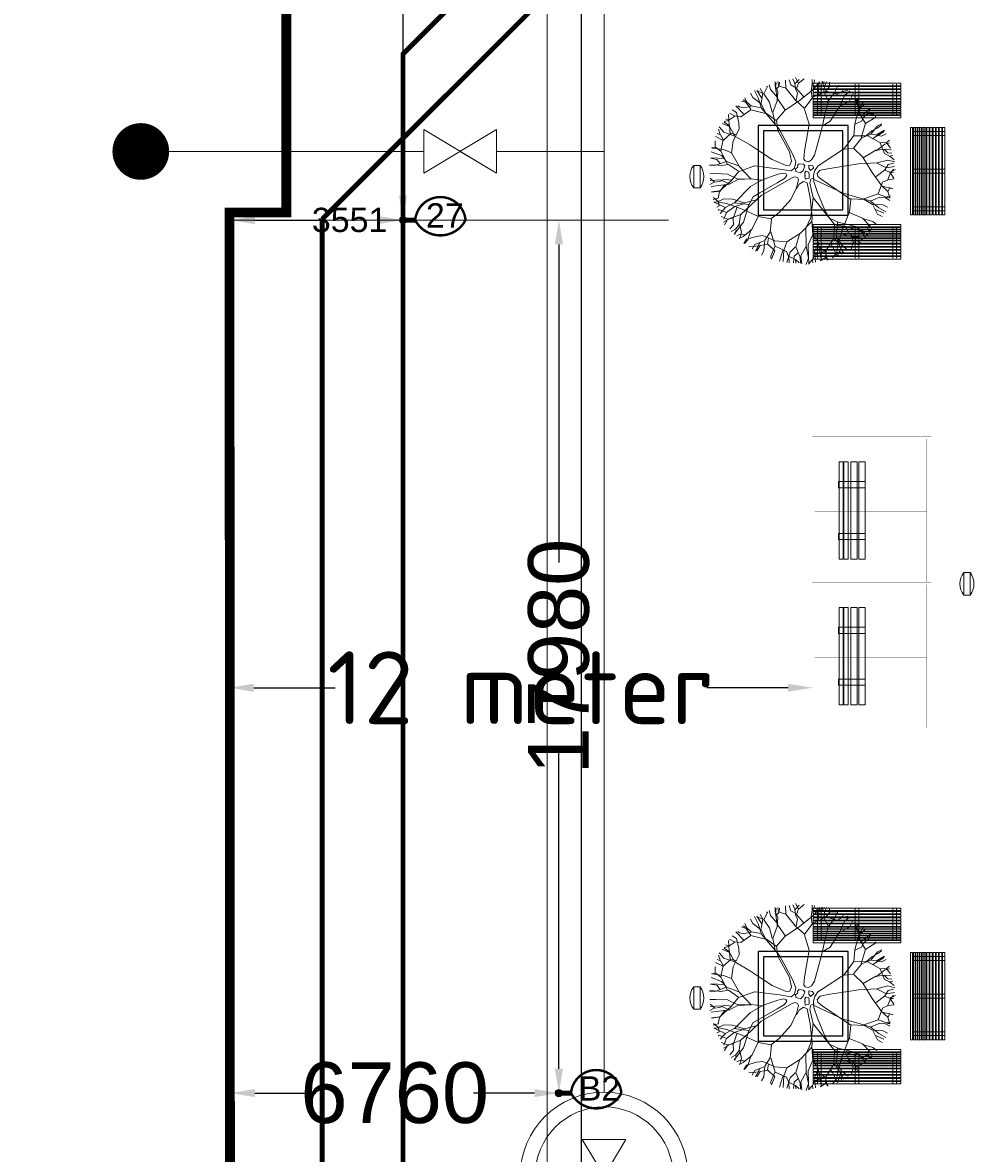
# Model space of a CAD drawing. Header units: millimetres. Extents: x 747415 to 1601423, y -236173 to 551995.
# Tile 188 of 256: x 1014566 to 1034182, y 73743 to 97032. Entities that reach past the tile are written whole.
import ezdxf
from ezdxf.lldxf.tags import DXFTag

# ---------------------------------------------------------------- set-up
doc = ezdxf.new("R2010")
doc.units = ezdxf.units.MM
doc.header["$LTSCALE"] = 100
doc.header["$MEASUREMENT"] = 0
doc.linetypes.add('HIDDEN', pattern=[9.525, 6.35, -3.175])
doc.linetypes.add('HIDDEN2', pattern=[4.7625, 3.175, -1.5875])
doc.layers.get('0').update_dxf_attribs({"linetype": 'CONTINUOUS', "lineweight": 0})
doc.layers.get('DEFPOINTS').update_dxf_attribs({"color": 6, "linetype": 'CONTINUOUS', "lineweight": 0})
for name, color, linetype, lineweight in [('T--A9042_BEPLANTING', 90, 'CONTINUOUS', 0), ('T--L9020_GEBOUWEN', 252, 'CONTINUOUS', 0), ('T--L9042_BOMEN', 84, 'CONTINUOUS', 0), ('T--L9052_Hemelwaterafvoer', 130, 'HEMELWATER_AFVOER', 0), ('T--L9053_Water', 240, 'BLUS_WATER_LEIDING', 0), ('T--L9053_Waterleidingen', 170, 'TAP_WATER', 0), ('T--L9064_ICT', 170, 'ICT_LEIDING', 0), ('T--L9065_BEVEILIGING_Afsluiter', 240, 'CONTINUOUS', 0), ('T--L9065_BEVEILIGING_Brandhydrant', 170, 'CONTINUOUS', 0), ('T--L9065_BEVEILIGING_Brandkranen', 240, 'CONTINUOUS', 0), ('T--L9071_TERREINMEUBILAIR_Bank', 250, 'CONTINUOUS', 0), ('T--M9040_Terrein_Afwerking_Plein', 244, 'CONTINUOUS', 0), ('T--M9065_BEVEILIGING_Afsluiters', 240, 'CONTINUOUS', 0)]:
    doc.layers.add(name, color=color, linetype=linetype, lineweight=lineweight)
doc.layers.add('T--L9022_OVERKAPPING_Bushokje', color=7, linetype='HIDDEN2')
doc.layers.add('T--L9041_VERHARDING_Wegen', color=7, linetype='CONTINUOUS')
doc.styles.add('Raymond nov 2012', font='isocpeur.ttf', dxfattribs={"height": 1500})
doc.styles.get("Standard").update_dxf_attribs({"font": 'arial.ttf'})
tags = doc.linetypes.add('BLUS_WATER_LEIDING', pattern='A,12.7,-5.08,["BSH",Standard,S=2.54,R=0,X=-2.54,Y=-1.27],-7.62', length=25.4).pattern_tags.tags
tags[6] = DXFTag(74, 10)
tags = doc.linetypes.add('HEMELWATER_AFVOER', pattern='A,12.7,-5.08,["HWA",Standard,S=2.54,R=0,X=-2.54,Y=-1.27],-7.62', length=25.4).pattern_tags.tags
tags[6] = DXFTag(74, 10)
tags = doc.linetypes.add('ICT_LEIDING', pattern='A,12.7,-5.08,["ICT",Standard,S=2.54,R=0,X=-2.54,Y=-1.27],-7.62', length=25.4).pattern_tags.tags
tags[6] = DXFTag(74, 10)
tags = doc.linetypes.add('TAP_WATER', pattern='A,12.7,-5.08,["Water",Standard,S=2.54,R=0,X=-3.81,Y=-1.27],-7.62', length=25.4).pattern_tags.tags
tags[6] = DXFTag(74, 10)
doc.dimstyles.get("Standard").update_dxf_attribs({"dimtxt": 0.18, "dimasz": 500, "dimexe": 0.18, "dimexo": 0.0625, "dimgap": 0.09, "dimtad": 0, "dimtoh": 1, "dimdec": 0, "dimzin": 0, "dimdsep": 46, "dimtxsty": 'Standard', "dimcen": 0.09, "dimadec": 0, "dimazin": 0, "dimtfac": 1, "dimtdec": 0, "dimtofl": 0, "dimtmove": 0, "dimatfit": 3, "dimfxl": 1, "dimtolj": 1, "dimtzin": 0, "dimarcsym": 0})

# ---------------------------------------------------------------- blocks, each defined once
blk = doc.blocks.new('kraan')
at = {"layer": 'T--L9053_Water'}
for p, q in [((300, 1000), (-300, 0)), ((-300, 1000), (300, 1000)), ((-300, 1000), (300, 0)), ((300, 0), (0, 500)), ((-300, 0), (300, 0))]:
    blk.add_line(p, q, dxfattribs=at)
blk = doc.blocks.new('brandkraan')
at = {"layer": 'T--L9053_Water', "linetype": 'Continuous', "lineweight": 0}
for p, q in [((-450, 750), (450, -750)), ((-450, 750), (450, 750)), ((450, 750), (-450, -750)), ((450, -750), (0, 0)), ((-450, -750), (450, -750))]:
    blk.add_line(p, q, dxfattribs=at)
for radius in [1726, 1421]:
    blk.add_circle((0, 0), radius, dxfattribs=at)
blk = doc.blocks.new('*D55')
at = {"layer": 'DEFPOINTS', "color": 0, "transparency": 16777216}
for p in [(1018847, 92965), (1022398, 92965), (1022398, 92965)]:
    blk.add_point(p, dxfattribs=at)
at = {"layer": 'T--M9065_BEVEILIGING_Afsluiters', "color": 0, "lineweight": -2, "transparency": 16777216}
for p, q in [((1018847, 92965), (1018847, 92965)), ((1019347, 92965), (1020698, 92965)), ((1021898, 92965), (1021898, 92965)), ((1022398, 92965), (1022398, 92965))]:
    blk.add_line(p, q, dxfattribs=at)
at = {"layer": 'T--M9065_BEVEILIGING_Afsluiters', "color": 0, "transparency": 16777216}
for points in [[(1019347, 93048), (1019347, 92882), (1018847, 92965)], [(1021898, 93048), (1021898, 92882), (1022398, 92965)]]:
    blk.add_solid(points, dxfattribs=at)
at = {"layer": 'T--M9065_BEVEILIGING_Afsluiters', "color": 0, "lineweight": 0, "transparency": 16777216, "insert": (1021298, 92965), "char_height": 500, "attachment_point": 5}
blk.add_mtext('\\A1;3551', dxfattribs=at)
blk = doc.blocks.new('*D56')
at = {"layer": 'DEFPOINTS', "color": 0, "transparency": 16777216}
for p in [(1022398, 106165), (1022398, 106165), (1022398, 92965)]:
    blk.add_point(p, dxfattribs=at)
at = {"layer": 'T--M9065_BEVEILIGING_Afsluiters', "color": 0, "lineweight": -2, "transparency": 16777216}
for p, q in [((1022398, 106165), (1022398, 106165)), ((1022398, 105665), (1022398, 101503)), ((1022398, 93465), (1022398, 97628)), ((1022398, 92965), (1022398, 92965))]:
    blk.add_line(p, q, dxfattribs=at)
at = {"layer": 'T--M9065_BEVEILIGING_Afsluiters', "color": 0, "transparency": 16777216}
for points in [[(1022315, 105665), (1022482, 105665), (1022398, 106165)], [(1022315, 93465), (1022482, 93465), (1022398, 92965)]]:
    blk.add_solid(points, dxfattribs=at)
at = {"layer": 'T--M9065_BEVEILIGING_Afsluiters', "color": 0, "lineweight": 0, "transparency": 16777216, "insert": (1022398, 99565), "char_height": 1250, "attachment_point": 5, "rotation": 90}
blk.add_mtext('\\A1;13200', dxfattribs=at)
blk = doc.blocks.new('*D71')
at = {"layer": 'DEFPOINTS', "color": 0, "transparency": 16777216}
for p in [(1025607, 92965), (1025607, 92965), (1025607, 74985)]:
    blk.add_point(p, dxfattribs=at)
at = {"layer": 'T--M9065_BEVEILIGING_Afsluiters', "color": 0, "lineweight": -2, "transparency": 16777216}
for p, q in [((1025607, 92965), (1025607, 92965)), ((1025607, 92465), (1025607, 85913)), ((1025607, 75485), (1025607, 82037)), ((1025607, 74985), (1025607, 74985))]:
    blk.add_line(p, q, dxfattribs=at)
at = {"layer": 'T--M9065_BEVEILIGING_Afsluiters', "color": 0, "transparency": 16777216}
for points in [[(1025524, 92465), (1025690, 92465), (1025607, 92965)], [(1025524, 75485), (1025690, 75485), (1025607, 74985)]]:
    blk.add_solid(points, dxfattribs=at)
at = {"layer": 'T--M9065_BEVEILIGING_Afsluiters', "color": 0, "lineweight": 0, "transparency": 16777216, "insert": (1025607, 83975), "char_height": 1250, "attachment_point": 5, "rotation": 90}
blk.add_mtext('\\A1;17980', dxfattribs=at)
blk = doc.blocks.new('*D72')
at = {"layer": 'DEFPOINTS', "color": 0, "transparency": 16777216}
for p in [(1018847, 74985), (1025607, 74985), (1025607, 74985)]:
    blk.add_point(p, dxfattribs=at)
at = {"layer": 'T--M9065_BEVEILIGING_Afsluiters', "color": 0, "lineweight": -2, "transparency": 16777216}
for p, q in [((1018847, 74985), (1018847, 74985)), ((1019347, 74985), (1020602, 74985)), ((1025107, 74985), (1023852, 74985)), ((1025607, 74985), (1025607, 74985))]:
    blk.add_line(p, q, dxfattribs=at)
at = {"layer": 'T--M9065_BEVEILIGING_Afsluiters', "color": 0, "transparency": 16777216}
for points in [[(1019347, 75068), (1019347, 74902), (1018847, 74985)], [(1025107, 75068), (1025107, 74902), (1025607, 74985)]]:
    blk.add_solid(points, dxfattribs=at)
at = {"layer": 'T--M9065_BEVEILIGING_Afsluiters', "color": 0, "lineweight": 0, "transparency": 16777216, "insert": (1022227, 74985), "char_height": 1250, "attachment_point": 5}
blk.add_mtext('\\A1;6760', dxfattribs=at)
blk = doc.blocks.new('Buitenbank 180cm enkel')
at = {"layer": 'T--L9071_TERREINMEUBILAIR_Bank'}
for points in [[(-1715, -95), (-1715, -105), (-1635, -105), (-1635, -95)], [(-1715, -140), (-1715, -150), (-1635, -150), (-1635, -140)], [(-1715, -185), (-1715, -195), (-1635, -195), (-1635, -185)], [(-1715, -230), (-1715, -240), (-1635, -240), (-1635, -230)], [(-940, -95), (-940, -105), (-860, -105), (-860, -95)], [(-940, -140), (-940, -150), (-860, -150), (-860, -140)], [(-940, -185), (-940, -195), (-860, -195), (-860, -185)], [(-940, -230), (-940, -240), (-860, -240), (-860, -230)], [(-165, -95), (-165, -105), (-85, -105), (-85, -95)], [(-165, -140), (-165, -150), (-85, -150), (-85, -140)], [(-165, -185), (-165, -195), (-85, -195), (-85, -185)], [(-165, -230), (-165, -240), (-85, -240), (-85, -230)], [(-1715, -275), (-1715, -285), (-1635, -285), (-1635, -275)], [(-1715, -320), (-1715, -335), (-1635, -335), (-1635, -320)], [(-1715, -385), (-1715, -400), (-1635, -400), (-1635, -385)], [(-1715, -450), (-1715, -465), (-1635, -465), (-1635, -450)], [(-940, -275), (-940, -285), (-860, -285), (-860, -275)], [(-940, -320), (-940, -335), (-860, -335), (-860, -320)], [(-940, -385), (-940, -400), (-860, -400), (-860, -385)], [(-940, -450), (-940, -465), (-860, -465), (-860, -450)], [(-165, -285), (-165, -295), (-85, -295), (-85, -285)], [(-165, -320), (-165, -335), (-85, -335), (-85, -320)], [(-165, -385), (-165, -400), (-85, -400), (-85, -385)], [(-165, -450), (-165, -465), (-85, -465), (-85, -450)], [(-1715, -515), (-1715, -530), (-1635, -530), (-1635, -515)], [(-1715, -580), (-1715, -595), (-1635, -595), (-1635, -580)], [(-1715, -645), (-1715, -660), (-1635, -660), (-1635, -645)], [(-940, -515), (-940, -530), (-860, -530), (-860, -515)], [(-940, -580), (-940, -595), (-860, -595), (-860, -580)], [(-940, -645), (-940, -660), (-860, -660), (-860, -645)], [(-165, -515), (-165, -530), (-85, -530), (-85, -515)], [(-165, -580), (-165, -595), (-85, -595), (-85, -580)], [(-165, -645), (-165, -660), (-85, -660), (-85, -645)]]:
    blk.add_hatch(color=256, dxfattribs=at).paths.add_polyline_path(points)
for p, q in [((-1800, 0), (0, 0)), ((-1800, 0), (-1800, -45)), ((0, 0), (0, -45)), ((-1800, -45), (0, -45)), ((-1800, -60), (0, -60)), ((-1800, -60), (-1800, -95)), ((-1800, -95), (0, -95)), ((-1800, -105), (0, -105)), ((-1800, -105), (-1800, -140)), ((-1800, -140), (0, -140)), ((-1800, -150), (0, -150)), ((-1800, -150), (-1800, -185)), ((-1800, -185), (0, -185)), ((-1800, -195), (0, -195)), ((-1800, -195), (-1800, -230)), ((-1800, -230), (0, -230)), ((0, -60), (0, -95)), ((0, -105), (0, -140)), ((0, -150), (0, -185)), ((0, -195), (0, -230)), ((-1800, -240), (0, -240)), ((-1800, -240), (-1800, -275)), ((-1800, -275), (0, -275)), ((-1800, -285), (0, -285)), ((-1800, -285), (-1800, -320)), ((-1800, -320), (0, -320)), ((-1800, -335), (0, -335)), ((-1800, -335), (-1800, -385)), ((-1800, -385), (0, -385)), ((-1800, -400), (0, -400)), ((-1800, -400), (-1800, -450)), ((-1800, -450), (0, -450)), ((-1800, -465), (0, -465)), ((-1800, -465), (-1800, -515)), ((0, -240), (0, -275)), ((0, -285), (0, -320)), ((0, -335), (0, -385)), ((0, -400), (0, -450)), ((0, -465), (0, -515)), ((-1800, -515), (0, -515)), ((-1800, -530), (0, -530)), ((-1800, -530), (-1800, -580)), ((-1800, -580), (0, -580)), ((-1800, -595), (0, -595)), ((-1800, -595), (-1800, -645)), ((-1800, -645), (0, -645)), ((-1800, -660), (0, -660)), ((-1800, -660), (-1800, -710)), ((0, -530), (0, -580)), ((0, -595), (0, -645)), ((0, -660), (0, -710)), ((-1800, -710), (0, -710))]:
    blk.add_line(p, q, dxfattribs=at)
at = {"layer": 'T--L9071_TERREINMEUBILAIR_Bank', "linetype": 'HIDDEN'}
for p, q in [((-1715, -60), (-1715, -710)), ((-1635, -60), (-1635, -710)), ((-940, -60), (-940, -710)), ((-860, -60), (-860, -710)), ((-165, -60), (-165, -710)), ((-85, -60), (-85, -710))]:
    blk.add_line(p, q, dxfattribs=at)
at = {"layer": 'T--L9071_TERREINMEUBILAIR_Bank', "const_width": 1}
for points in [[(-1715, -95), (-1715, -105), (-1635, -105), (-1635, -95)], [(-1715, -140), (-1715, -150), (-1635, -150), (-1635, -140)], [(-1715, -185), (-1715, -195), (-1635, -195), (-1635, -185)], [(-1715, -230), (-1715, -240), (-1635, -240), (-1635, -230)], [(-940, -95), (-940, -105), (-860, -105), (-860, -95)], [(-940, -140), (-940, -150), (-860, -150), (-860, -140)], [(-940, -185), (-940, -195), (-860, -195), (-860, -185)], [(-940, -230), (-940, -240), (-860, -240), (-860, -230)], [(-165, -95), (-165, -105), (-85, -105), (-85, -95)], [(-165, -140), (-165, -150), (-85, -150), (-85, -140)], [(-165, -185), (-165, -195), (-85, -195), (-85, -185)], [(-165, -230), (-165, -240), (-85, -240), (-85, -230)], [(-1715, -275), (-1715, -285), (-1635, -285), (-1635, -275)], [(-1715, -320), (-1715, -335), (-1635, -335), (-1635, -320)], [(-1715, -385), (-1715, -400), (-1635, -400), (-1635, -385)], [(-1715, -450), (-1715, -465), (-1635, -465), (-1635, -450)], [(-940, -275), (-940, -285), (-860, -285), (-860, -275)], [(-940, -320), (-940, -335), (-860, -335), (-860, -320)], [(-940, -385), (-940, -400), (-860, -400), (-860, -385)], [(-940, -450), (-940, -465), (-860, -465), (-860, -450)], [(-165, -285), (-165, -295), (-85, -295), (-85, -285)], [(-165, -320), (-165, -335), (-85, -335), (-85, -320)], [(-165, -385), (-165, -400), (-85, -400), (-85, -385)], [(-165, -450), (-165, -465), (-85, -465), (-85, -450)], [(-1715, -515), (-1715, -530), (-1635, -530), (-1635, -515)], [(-1715, -580), (-1715, -595), (-1635, -595), (-1635, -580)], [(-1715, -645), (-1715, -660), (-1635, -660), (-1635, -645)], [(-940, -515), (-940, -530), (-860, -530), (-860, -515)], [(-940, -580), (-940, -595), (-860, -595), (-860, -580)], [(-940, -645), (-940, -660), (-860, -660), (-860, -645)], [(-165, -515), (-165, -530), (-85, -530), (-85, -515)], [(-165, -580), (-165, -595), (-85, -595), (-85, -580)], [(-165, -645), (-165, -660), (-85, -660), (-85, -645)]]:
    blk.add_lwpolyline(points, close=True, dxfattribs=at)
blk = doc.blocks.new('boom13')
for p, q in [((-606, 955), (-1011, 1186)), ((-449, 798), (-606, 955)), ((137, 948), (50, 672)), ((-679, 738), (-388, 450)), ((-370, 711), (-449, 798)), ((-213, 484), (-370, 711)), ((299, 369), (659, 718)), ((-204, 179), (-722, 696)), ((-156, 367), (-213, 484)), ((50, 672), (6, 360)), ((-966, 249), (-645, 88)), ((-388, 450), (-261, 327)), ((-261, 327), (-187, 297)), ((-187, 297), (-156, 327)), ((-156, 327), (-156, 367)), ((6, 360), (32, 289)), ((32, 289), (121, 280)), ((121, 280), (299, 369)), ((-645, 88), (-379, 36)), ((-379, 36), (-204, 40)), ((-170, 127), (-204, 179)), ((-204, 40), (-170, 70)), ((-170, 70), (-170, 127)), ((228, 49), (201, 13)), ((201, 13), (201, -58)), ((388, 76), (228, 49)), ((950, 127), (388, 76)), ((201, -58), (255, -111)), ((255, -111), (362, -147)), ((362, -147), (935, -144))]:
    blk.add_line(p, q)
for points in [[(-413, 759), (-447, 992), (-269, 1281), (-35, 1515), (-13, 1692), (-46, 1926)], [(-257, 1303), (-235, 1570), (-369, 1759), (-402, 1881)], [(-366, 1282), (-285, 1517), (-346, 1659), (-369, 1793), (-399, 1887)], [(-313, 1681), (-246, 1770), (-257, 1904)], [(-285, 1532), (-63, 1735), (-14, 1860), (-45, 1939)], [(-189, 1626), (-250, 1894)], [(-224, 1581), (-146, 1704), (-124, 1926)], [(-55, 1742), (181, 1756), (261, 1834), (270, 1904)], [(-22, 1868), (112, 1906)], [(137, 948), (215, 1182), (313, 1542), (331, 1778), (411, 1903)], [(354, 1515), (343, 1637), (165, 1748), (199, 1926)], [(269, 1841), (364, 1903)], [(-966, 249), (-1136, 377), (-1160, 636), (-1100, 999), (-1069, 1336), (-1084, 1501), (-1026, 1635)], [(-702, 1481), (-858, 1537), (-925, 1692)], [(-169, 984), (-173, 989), (-374, 1274), (-593, 1370), (-859, 1546), (-920, 1704)], [(-814, 1737), (-669, 1392), (-536, 1248), (-447, 981), (-524, 1248), (-480, 1481), (-536, 1726), (-569, 1837)], [(-585, 1378), (-599, 1520), (-669, 1591), (-715, 1702), (-785, 1773)], [(-708, 1694), (-659, 1803)], [(-669, 1381), (-636, 1592), (-702, 1793)], [(-35, 1515), (210, 1548), (477, 1492), (599, 1537), (788, 1637), (821, 1737)], [(321, 1550), (472, 1698), (497, 1863)], [(343, 1648), (488, 1704), (532, 1826)], [(499, 1715), (710, 1781)], [(590, 1752), (544, 1831)], [(707, 1648), (598, 1744), (607, 1815)], [(929, 1057), (924, 1363), (729, 1530), (715, 1656), (740, 1774)], [(800, 1490), (920, 1686)], [(988, 1381), (922, 1526), (922, 1604), (933, 1648)], [(-969, 892), (-1014, 1192), (-1158, 1337), (-1303, 1415)], [(-1254, 1296), (-1229, 1464), (-1251, 1463)], [(-1095, 1504), (-1160, 1475), (-1194, 1518)], [(-1158, 1348), (-1114, 1592)], [(-838, 771), (-961, 988), (-951, 1244), (-993, 1420), (-1088, 1527), (-1114, 1604)], [(-874, 1546), (-1008, 1540), (-1062, 1627)], [(848, 806), (945, 1056), (1095, 1189), (1176, 1392), (1248, 1462)], [(932, 1371), (1068, 1535), (1076, 1574)], [(1020, 1171), (1001, 1377), (1055, 1484), (1130, 1550)], [(1040, 1500), (1046, 1595)], [(-1383, 1234), (-1502, 1265)], [(-722, 696), (-968, 847), (-1210, 999), (-1342, 1181), (-1459, 1300)], [(-972, 987), (-1092, 1170), (-1254, 1296), (-1400, 1311)], [(-1104, 1115), (-1320, 1126), (-1373, 1231), (-1358, 1377)], [(685, 691), (848, 929), (1012, 1163), (1200, 1286), (1325, 1397)], [(988, 926), (1177, 1037), (1311, 1192), (1333, 1337)], [(1119, 1196), (1316, 1218), (1395, 1296)], [(1214, 1211), (1341, 1351)], [(1311, 1192), (1478, 1159), (1478, 1181)], [(-1427, 965), (-1568, 891), (-1646, 887), (-1690, 896)], [(-1598, 808), (-1608, 902), (-1661, 962)], [(-1548, 1010), (-1643, 1011)], [(-679, 738), (-791, 848), (-980, 892), (-1347, 903), (-1637, 1026)], [(-1218, 1007), (-1423, 978), (-1532, 1026), (-1602, 1097)], [(-1330, 1129), (-1455, 1092), (-1557, 1142)], [(-169, 984), (-101, 476), (-74, 236), (-3, 182), (130, 191), (264, 289), (685, 691)], [(766, 803), (988, 914), (1244, 892), (1422, 926), (1533, 1014), (1611, 1037)], [(1098, 677), (1297, 903), (1502, 996), (1597, 1011)], [(1305, 896), (1432, 1083), (1519, 1137)], [(1463, 973), (1549, 932), (1627, 947)], [(1542, 801), (1542, 935), (1631, 984)], [(-1509, -64), (-1555, 179), (-1512, 448), (-1563, 568), (-1672, 752), (-1774, 780)], [(-1451, 712), (-1677, 725), (-1768, 772)], [(-1157, 647), (-1453, 701), (-1638, 830), (-1700, 903)], [(659, 718), (855, 798), (1090, 685), (1371, 447), (1644, 247), (1792, 175), (1878, 56)], [(945, 124), (950, 127), (1245, 314), (1352, 529), (1541, 785), (1701, 838)], [(1360, 520), (1502, 527), (1577, 594), (1689, 634), (1764, 701)], [(1600, 578), (1633, 704), (1728, 766)], [(-1674, 471), (-1860, 508)], [(-1661, 307), (-1724, 449), (-1848, 487)], [(-1613, 398), (-1733, 556), (-1840, 584)], [(-1736, 459), (-1813, 667)], [(1472, 391), (1592, 570), (1710, 561), (1827, 474)], [(1681, 627), (1788, 573)], [(1718, 569), (1805, 655)], [(-1529, 325), (-1650, 308), (-1752, 124), (-1932, 149)], [(-1395, 307), (-1656, 145), (-1699, -108), (-1799, -185), (-1913, -224)], [(-1138, 366), (-1403, 320), (-1594, 382), (-1810, 346), (-1907, 371)], [(1252, 306), (1483, 213), (1628, 268), (1763, 283), (1859, 309)], [(1800, 183), (1809, 254), (1864, 261)], [(-1667, 148), (-1877, 180), (-1915, 167)], [(-879, -432), (-510, -289), (-226, -147), (-217, -67), (-297, 5), (-404, 31)], [(0, 162), (-62, 137), (-62, 37), (0, 0), (100, -12), (125, 25), (112, 112), (75, 137), (37, 125), (0, 150)], [(1499, 212), (1690, -20), (1812, -74), (1893, -48)], [(1521, -126), (1674, 12), (1792, 33), (1890, 12)], [(1587, 113), (1858, 159)], [(1797, 55), (1876, 106)], [(-1701, -27), (-1930, -25)], [(-879, -432), (-967, -449), (-1264, -286), (-1509, -64), (-1688, -51), (-1919, -96)], [(-1566, -256), (-1692, -185), (-1916, -173)], [(-1789, -188), (-1814, -330), (-1879, -359)], [(-891, -407), (-492, -352), (-218, -204), (-135, -200), (-113, -230), (-130, -300), (-237, -923)], [(-87, -62), (-162, -87), (-125, -162), (-62, -150), (0, -125), (0, -62), (-37, -50), (-100, -75)], [(75, -100), (37, -150), (112, -200), (150, -162), (137, -87), (75, -100)], [(935, -144), (1224, -133), (1510, -124), (1721, -202), (1884, -236)], [(986, -142), (1123, -269), (1479, -385), (1713, -415), (1834, -501)], [(1697, -28), (1699, -264), (1772, -347), (1843, -360)], [(1821, -67), (1852, -203)], [(-1662, -350), (-1754, -288), (-1887, -306)], [(-1505, -468), (-1710, -415), (-1864, -478)], [(-1817, -341), (-1861, -422)], [(-1287, -276), (-1555, -267), (-1737, -410), (-1857, -449)], [(-891, -407), (-1135, -370), (-1495, -471), (-1706, -577), (-1854, -573)], [(-1693, -853), (-1356, -691), (-1218, -551), (-956, -449), (-1218, -540), (-1454, -507), (-1695, -574), (-1805, -613)], [(-492, -352), (-495, -358), (-911, -922), (-881, -1160), (-895, -1478), (-999, -1611)], [(-702, -669), (-359, -405), (-163, -271), (-39, -236), (59, -236), (166, -271), (264, -360), (639, -692)], [(319, -824), (184, -520), (95, -342), (15, -298), (-39, -325), (-83, -431), (-318, -1107)], [(1486, -393), (1626, -551), (1790, -585)], [(1780, -356), (1837, -454)], [(-1728, -663), (-1831, -613)], [(-1477, -889), (-1610, -694), (-1718, -666), (-1783, -695)], [(-1344, -691), (-1557, -668), (-1754, -744)], [(-702, -669), (-806, -786), (-841, -977), (-833, -1345), (-941, -1639)], [(638, -689), (708, -890), (584, -1119), (332, -1387), (120, -1650), (40, -1795), (-83, -1874)], [(637, -691), (642, -693), (968, -818), (1204, -776), (1522, -774), (1661, -871)], [(1535, -766), (1643, -686), (1736, -728)], [(1565, -784), (1666, -680), (1736, -692)], [(1674, -672), (1756, -630)], [(-1602, -926), (-1703, -830)], [(-1179, -979), (-1466, -892), (-1599, -915), (-1651, -982)], [(-1443, -729), (-1491, -887), (-1643, -962)], [(-922, -919), (-1165, -971), (-1255, -1096), (-1359, -1184), (-1424, -1259)], [(-237, -923), (-239, -1212), (-245, -1498), (-333, -1704), (-375, -1866)], [(319, -824), (428, -1069), (547, -1423), (663, -1629), (666, -1778)], [(717, -882), (962, -992), (1087, -1149), (1286, -1240), (1352, -1315)], [(963, -976), (1270, -987), (1446, -800), (1573, -792), (1689, -823)], [(966, -829), (1029, -1069), (1159, -1153), (1252, -1252), (1330, -1314)], [(1201, -787), (1292, -897), (1390, -917), (1490, -983), (1588, -1004)], [(1403, -869), (1592, -998)], [(-318, -1107), (-576, -1144), (-942, -1102), (-1280, -1088), (-1443, -1111), (-1580, -1060)], [(-1287, -1178), (-1533, -1146)], [(-1308, -945), (-1507, -1134)], [(-1445, -1122), (-1413, -1185), (-1455, -1222)], [(-841, -966), (-1139, -1026), (-1276, -1177), (-1346, -1326)], [(-1057, -1112), (-1057, -1328), (-1160, -1386), (-1306, -1378)], [(-892, -1157), (-1006, -1242), (-1031, -1339), (-1102, -1435), (-1127, -1532)], [(-587, -1142), (-626, -1440), (-745, -1631), (-816, -1696)], [(-307, -1109), (-249, -1371), (-300, -1565), (-254, -1779), (-274, -1877)], [(576, -1126), (792, -1336), (874, -1546), (884, -1641)], [(1038, -1082), (966, -1374), (995, -1505), (1065, -1554)], [(1277, -995), (1434, -1138), (1473, -1149)], [(1479, -981), (1500, -1099)], [(-1162, -1397), (-1187, -1517)], [(-1059, -1339), (-1017, -1461), (-1061, -1566)], [(-235, -1363), (-61, -1615), (194, -1645), (276, -1742), (321, -1853)], [(963, -1385), (775, -1528), (752, -1636), (784, -1700)], [(784, -1343), (965, -1480), (1014, -1570)], [(1011, -1213), (1210, -1402)], [(1093, -1173), (1105, -1371), (1179, -1454)], [(1103, -1268), (1237, -1402)], [(-1099, -1424), (-1218, -1439)], [(-887, -1491), (-812, -1602), (-859, -1694)], [(-726, -1590), (-819, -1605), (-876, -1661)], [(-637, -1438), (-639, -1665), (-681, -1758)], [(-316, -1584), (-467, -1712), (-490, -1821)], [(-248, -1508), (-117, -1669), (-102, -1788), (-127, -1884)], [(-63, -1626), (-84, -1837), (-69, -1874)], [(271, -1486), (445, -1614), (430, -1731), (336, -1844)], [(452, -1623), (576, -1662), (633, -1760)], [(544, -1434), (501, -1641), (572, -1792)], [(853, -1505), (808, -1589), (819, -1668)], [(1006, -1508), (916, -1614)], [(-386, -1649), (-414, -1837)], [(-81, -1793), (-33, -1875)], [(47, -1803), (118, -1815), (122, -1870)], [(113, -1651), (122, -1880)], [(278, -1731), (422, -1749), (454, -1813)], [(433, -1752), (515, -1792)], [(437, -1740), (518, -1831)], [(750, -1647), (705, -1752)]]:
    blk.add_lwpolyline(points)
blk = doc.blocks.new('*D142')
at = {"layer": 'DEFPOINTS', "color": 0, "linetype": 'Continuous', "transparency": 16777216}
for p in [(1018826, 83333), (1030826, 83333), (1030826, 83333)]:
    blk.add_point(p, dxfattribs=at)
at = {"layer": 'T--M9040_Terrein_Afwerking_Plein', "color": 0, "linetype": 'Continuous', "lineweight": -2, "transparency": 16777216}
for p, q in [((1018826, 83333), (1018826, 83333)), ((1019326, 83333), (1021001, 83333)), ((1030326, 83333), (1028651, 83333)), ((1030826, 83333), (1030826, 83333))]:
    blk.add_line(p, q, dxfattribs=at)
at = {"layer": 'T--M9040_Terrein_Afwerking_Plein', "color": 0, "linetype": 'Continuous', "transparency": 16777216}
for points in [[(1019326, 83416), (1019326, 83250), (1018826, 83333)], [(1030326, 83416), (1030326, 83250), (1030826, 83333)]]:
    blk.add_solid(points, dxfattribs=at)
at = {"layer": 'T--M9040_Terrein_Afwerking_Plein', "color": 0, "linetype": 'Continuous', "transparency": 16777216, "insert": (1024826, 83333), "char_height": 1500, "attachment_point": 5, "style": 'Raymond nov 2012'}
blk.add_mtext('\\A1;12 meter', dxfattribs=at)
blk = doc.blocks.new('Afvalbak')
at = {"layer": 'T--L9071_TERREINMEUBILAIR_Bank', "linetype": 'Continuous'}
blk.add_lwpolyline([(-65, 0), (65, 0), (65, -460), (-65, -460)], close=True, dxfattribs=at)
for centre, start, end in [((225.625, -230), 141.641984, 218.358016), ((-225.625, -230), 321.641984, 38.358016)]:
    blk.add_arc(centre, 370.625, start, end, dxfattribs=at)

msp = doc.modelspace()

# ---------------------------------------------------------------- hatches: boundary and pattern name
at = {"layer": 'T--A9042_BEPLANTING'}
h = msp.add_hatch(dxfattribs=at)
h.set_pattern_fill('GRASS', color=256, scale=1500, style=0)
edge = h.paths.add_edge_path()
edge.add_line((1194589.183, 247525.193), (1194593.64, 247264.881))
edge.add_line((1194593.64, 247264.881), (1189597.042, 247120.843))
edge.add_line((1189597.042, 247120.843), (1179615.176, 246734.424))
edge.add_line((1179615.176, 246734.424), (1169673.169, 246260.926))
edge.add_line((1169673.169, 246260.926), (1159743.156, 245284.429))
edge.add_line((1159743.156, 245284.429), (1149794.302, 244232.037))
edge.add_line((1149794.302, 244232.037), (1139904.319, 243419.621))
edge.add_line((1139904.319, 243419.621), (1138613.747, 243325.021))
edge.add_line((1138613.747, 243325.021), (1135690.007, 243117.197))
edge.add_line((1135690.007, 243117.197), (1132771.926, 242932.503))
edge.add_line((1132771.926, 242932.503), (1129859.398, 242758.599))
edge.add_line((1129859.398, 242758.599), (1126616.556, 242566.575))
edge.add_line((1126616.556, 242566.575), (1123385.964, 242364.695))
edge.add_line((1123385.964, 242364.695), (1120184.728, 242139.833))
edge.add_line((1120184.728, 242139.833), (1117014.113, 241880.011))
edge.add_line((1117014.113, 241880.011), (1113876.289, 241570.228))
edge.add_line((1113876.289, 241570.228), (1110773.76, 241198.319))
edge.add_line((1110773.76, 241198.319), (1107692.214, 240764.72))
edge.add_line((1107692.214, 240764.72), (1104624.361, 240306.925))
edge.add_line((1104624.361, 240306.925), (1101572.465, 239835.828))
edge.add_line((1101572.465, 239835.828), (1100403.086, 239650.924))
edge.add_line((1100403.086, 239650.924), (1097780.987, 239217.99))
edge.add_line((1097780.987, 239217.99), (1095157.329, 238732.83))
edge.add_line((1095157.329, 238732.83), (1092526.922, 238274.052))
edge.add_line((1092526.922, 238274.052), (1089457.602, 237766.051))
edge.add_line((1089457.602, 237766.051), (1086388.73, 237224.846))
edge.add_line((1086388.73, 237224.846), (1083401.545, 236651.668))
edge.add_line((1083401.545, 236651.668), (1080469.385, 236024.459))
edge.add_line((1080469.385, 236024.459), (1077519.444, 235269.823))
edge.add_line((1077519.444, 235269.823), (1074567.867, 234454.498))
edge.add_line((1074567.867, 234454.498), (1071611.505, 233602.32))
edge.add_line((1071611.505, 233602.32), (1068661.406, 232725.291))
edge.add_line((1068661.406, 232725.291), (1065719.424, 231822.381))
edge.add_line((1065719.424, 231822.381), (1062684.54, 230856.109))
edge.add_line((1062684.54, 230856.109), (1059866.196, 229920.836))
edge.add_line((1059866.196, 229920.836), (1056845.381, 228880.035))
edge.add_line((1056845.381, 228880.035), (1054034.15, 227860.451))
edge.add_line((1054034.15, 227860.451), (1051908.682, 227043.859))
edge.add_line((1051908.682, 227043.859), (1051192.354, 226766.278))
edge.add_line((1051192.354, 226766.278), (1050671.69, 226564.519))
edge.add_line((1050671.69, 226564.519), (1049927.631, 226262.62))
edge.add_line((1049927.631, 226262.62), (1049070.32, 225903.54))
edge.add_line((1049070.32, 225903.54), (1048360.834, 225606.376))
edge.add_line((1048360.834, 225606.376), (1045574.185, 224396.868))
edge.add_line((1045574.185, 224396.868), (1042746.023, 223102.062))
edge.add_line((1042746.023, 223102.062), (1039916.204, 221736.561))
edge.add_line((1039916.204, 221736.561), (1037264.038, 220364.549))
edge.add_line((1037264.038, 220364.549), (1036639.036, 220037.907))
edge.add_line((1036639.036, 220037.907), (1035761.731, 219567.084))
edge.add_line((1035761.731, 219567.084), (1034455.173, 218860.02))
edge.add_line((1034455.173, 218860.02), (1031834.519, 217415.207))
edge.add_line((1031834.519, 217415.207), (1029063.532, 215837.52))
edge.add_line((1029063.532, 215837.52), (1026493.513, 214322.916))
edge.add_line((1026493.513, 214322.916), (1023661.374, 212596.81))
edge.add_line((1023661.374, 212596.81), (1021148.701, 211011.913))
edge.add_line((1021148.701, 211011.913), (1018664.489, 209394.723))
edge.add_line((1018664.489, 209394.723), (1016111.63, 207674.051))
edge.add_line((1016111.63, 207674.051), (1013541.964, 205866.676))
edge.add_line((1013541.964, 205866.676), (1011054.819, 204060.939))
edge.add_line((1011054.819, 204060.939), (1008551.61, 202180.933))
edge.add_line((1008551.61, 202180.933), (1006071.977, 200261.271))
edge.add_line((1006071.977, 200261.271), (1003623.026, 198305.877))
edge.add_line((1003623.026, 198305.877), (1001255.469, 196356.541))
edge.add_line((1001255.469, 196356.541), (998895.97, 194358.237))
edge.add_line((998895.97, 194358.237), (996592.894, 192340.973))
edge.add_line((996592.894, 192340.973), (994271.188, 190253.094))
edge.add_line((994271.188, 190253.094), (992089.799, 188232.713))
edge.add_line((992089.799, 188232.713), (989855.126, 186096.735))
edge.add_line((989855.126, 186096.735), (987565.682, 183840.779))
edge.add_line((987565.682, 183840.779), (985556.73, 181812.43))
edge.add_line((985556.73, 181812.43), (983340.235, 179499.914))
edge.add_line((983340.235, 179499.914), (981234.422, 177237.565))
edge.add_line((981234.422, 177237.565), (979162.94, 174943.215))
edge.add_line((979162.94, 174943.215), (977214.691, 172724.59))
edge.add_line((977214.691, 172724.59), (975036.892, 170165.071))
edge.add_line((975036.892, 170165.071), (973160.412, 167901.106))
edge.add_line((973160.412, 167901.106), (971300.145, 165540.186))
edge.add_line((971300.145, 165540.186), (970653.489, 164750.347))
edge.add_line((970653.489, 164750.347), (969323.906, 163031.694))
edge.add_line((969323.906, 163031.694), (967532.389, 160664.585))
edge.add_line((967532.389, 160664.585), (965620.33, 158124.446))
edge.add_line((965620.33, 158124.446), (963729.485, 155559.861))
edge.add_line((963729.485, 155559.861), (962160.024, 153368.205))
edge.add_line((962160.024, 153368.205), (960583.853, 151476.839))
edge.add_line((960583.853, 151476.839), (957868.106, 147829.141))
edge.add_line((957868.106, 147829.141), (955546.579, 144354.957))
edge.add_line((955546.579, 144354.957), (952781.766, 139999.101))
edge.add_line((952781.766, 139999.101), (950228.309, 135925.671))
edge.add_line((950228.309, 135925.671), (947689.507, 131669.07))
edge.add_line((947689.507, 131669.07), (945836.511, 128467.426))
edge.add_line((945836.511, 128467.426), (939785.242, 117718.876))
edge.add_line((939785.242, 117718.876), (930712.869, 102774.401))
edge.add_line((930712.869, 102774.401), (922173.53, 90199.799))
edge.add_arc((831492.457, 157259.067), 112782.989, 306.60619454, 323.5168236, ccw=False)
edge.add_line((898746.269, 66722.183), (906881.323, 58450.839))
edge.add_arc((1039056.702, -43733.649), 167068.849, 138.06483794, 142.29247104, ccw=False)
edge.add_line((914773.924, 67916.66), (924725.806, 83316.857))
edge.add_line((924725.806, 83316.857), (935036.865, 100427.915))
edge.add_line((935036.865, 100427.915), (938271.243, 105214.41))
edge.add_line((938271.243, 105214.41), (944567.151, 115601.153))
edge.add_line((944567.151, 115601.153), (949536.685, 124088.131))
edge.add_line((949536.685, 124088.131), (954824.472, 132626.587))
edge.add_line((954824.472, 132626.587), (959827.89, 140132.671))
edge.add_line((959827.89, 140132.671), (963059.812, 145135.12))
edge.add_line((963059.812, 145135.12), (965500.197, 148828.356))
edge.add_line((965500.197, 148828.356), (966613.361, 150562.786))
edge.add_line((966613.361, 150562.786), (968025.373, 152669.584))
edge.add_line((968025.373, 152669.584), (969925.147, 155201.552))
edge.add_line((969925.147, 155201.552), (971712.101, 157704.465))
edge.add_line((971712.101, 157704.465), (973307.285, 159791.446))
edge.add_line((973307.285, 159791.446), (974380.773, 161326.936))
edge.add_line((974380.773, 161326.936), (975513.5, 162711.848))
edge.add_line((975513.5, 162711.848), (977022.752, 164676.523))
edge.add_line((977022.752, 164676.523), (979125.989, 167160.936))
edge.add_line((979125.989, 167160.936), (980701.644, 168861.659))
edge.add_line((980701.644, 168861.659), (983077.997, 171627.505))
edge.add_line((983077.997, 171627.505), (985074.319, 173856.029))
edge.add_line((985074.319, 173856.029), (986909.132, 175828.505))
edge.add_line((986909.132, 175828.505), (989063.699, 178159.256))
edge.add_line((989063.699, 178159.256), (991154.428, 180245.145))
edge.add_line((991154.428, 180245.145), (993121.205, 182057.606))
edge.add_line((993121.205, 182057.606), (995324.494, 184142.051))
edge.add_line((995324.494, 184142.051), (997280.219, 186006.612))
edge.add_line((997280.219, 186006.612), (999623.744, 188200.448))
edge.add_line((999623.744, 188200.448), (1002349.065, 190608.065))
edge.add_line((1002349.065, 190608.065), (1004754.956, 192653.066))
edge.add_line((1004754.956, 192653.066), (1007294.928, 194741.918))
edge.add_line((1007294.928, 194741.918), (1008978.786, 196161.928))
edge.add_line((1008978.786, 196161.928), (1011076.047, 197755.95))
edge.add_line((1011076.047, 197755.95), (1013065.241, 199247.814))
edge.add_line((1013065.241, 199247.814), (1015821.037, 201346.882))
edge.add_line((1015821.037, 201346.882), (1017686.716, 202722.52))
edge.add_line((1017686.716, 202722.52), (1020957.031, 204817.97))
edge.add_line((1020957.031, 204817.97), (1023228.197, 206313.401))
edge.add_line((1023228.197, 206313.401), (1026470.58, 208376.744))
edge.add_line((1026470.58, 208376.744), (1028603.548, 209658.432))
edge.add_line((1028603.548, 209658.432), (1030968.801, 211111.637))
edge.add_line((1030968.801, 211111.637), (1032974.557, 212278.47))
edge.add_line((1032974.557, 212278.47), (1034989.373, 213415.47))
edge.add_line((1034989.373, 213415.47), (1036654.679, 214452.728))
edge.add_line((1036654.679, 214452.728), (1038246.03, 215241.653))
edge.add_line((1038246.03, 215241.653), (1039948.347, 216202.761))
edge.add_line((1039948.347, 216202.761), (1041825.775, 217172.039))
edge.add_line((1041825.775, 217172.039), (1043014.131, 217759.859))
edge.add_line((1043014.131, 217759.859), (1045164.207, 218821.145))
edge.add_line((1045164.207, 218821.145), (1047341.541, 219812.404))
edge.add_line((1047341.541, 219812.404), (1050071.07, 221013.985))
edge.add_line((1050071.07, 221013.985), (1051244.22, 221490.97))
edge.add_line((1051244.22, 221490.97), (1052347.556, 221956.97))
edge.add_line((1052347.556, 221956.97), (1053649.506, 222430.47))
edge.add_line((1053649.506, 222430.47), (1054533.126, 222784.97))
edge.add_line((1054533.126, 222784.97), (1056086.056, 223306.47))
edge.add_line((1056086.056, 223306.47), (1057869.317, 223968.97))
edge.add_line((1057869.317, 223968.97), (1060574.556, 224929.97))
edge.add_line((1060574.556, 224929.97), (1063483.693, 225922.97))
edge.add_line((1063483.693, 225922.97), (1065608.903, 226631.593))
edge.add_line((1065608.903, 226631.593), (1069173.064, 227676.47))
edge.add_line((1069173.064, 227676.47), (1072281.977, 228625.637))
edge.add_line((1072281.977, 228625.637), (1075375.394, 229611.47))
edge.add_line((1075375.394, 229611.47), (1077123.927, 230119.62))
edge.add_line((1077123.927, 230119.62), (1080375.394, 230986.97))
edge.add_line((1080375.394, 230986.97), (1082892.594, 231747.063))
edge.add_line((1082892.594, 231747.063), (1087287.423, 232727.295))
edge.add_line((1087287.423, 232727.295), (1089726.851, 233304.236))
edge.add_line((1089726.851, 233304.236), (1092683.446, 233905.227))
edge.add_line((1092683.446, 233905.227), (1095564.394, 234529.046))
edge.add_line((1095564.394, 234529.046), (1098820.303, 235134.124))
edge.add_line((1098820.303, 235134.124), (1101429.17, 235680.801))
edge.add_line((1101429.17, 235680.801), (1102775.394, 235932.97))
edge.add_line((1102775.394, 235932.97), (1105482.445, 236248.973))
edge.add_line((1105482.445, 236248.973), (1107758.807, 236612.397))
edge.add_line((1107758.807, 236612.397), (1110496.735, 236978.709))
edge.add_line((1110496.735, 236978.709), (1115376.091, 237663.748))
edge.add_line((1115376.091, 237663.748), (1120160.891, 238162.648))
edge.add_line((1120160.891, 238162.648), (1122883.614, 238303.454))
edge.add_line((1122883.614, 238303.454), (1125390.669, 238461.915))
edge.add_line((1125390.669, 238461.915), (1128123.405, 238391.97))
edge.add_line((1128123.405, 238391.97), (1132768.171, 238736.47))
edge.add_line((1132768.171, 238736.47), (1135790.587, 239107.966))
edge.add_line((1135790.587, 239107.966), (1138342.94, 239481.456))
edge.add_line((1138342.94, 239481.456), (1142060.43, 239524.47))
edge.add_line((1142060.43, 239524.47), (1147419.918, 239838.053))
edge.add_line((1147419.918, 239838.053), (1152508.673, 240937.759))
edge.add_line((1152508.673, 240937.759), (1161790.445, 241405.25))
edge.add_line((1161790.445, 241405.25), (1166293.104, 242414.317))
edge.add_line((1166293.104, 242414.317), (1170003.913, 243136.47))
edge.add_line((1170003.913, 243136.47), (1182817.631, 243902.97))
edge.add_line((1182817.631, 243902.97), (1191677.387, 244103.47))
edge.add_line((1191677.387, 244103.47), (1200992.076, 244164.47))
edge.add_line((1200992.076, 244164.47), (1212315.556, 244345.47))
edge.add_line((1212315.556, 244345.47), (1212435.36, 247419.97))
edge.add_line((1212435.36, 247419.97), (1205479.36, 247503.517))
edge.add_line((1205479.36, 247503.517), (1202606.248, 247460.622))
edge.add_line((1202606.248, 247460.622), (1194593.64, 247264.881))
at = {"layer": 'T--L9065_BEVEILIGING_Afsluiter', "lineweight": 0}
h = msp.add_hatch(color=256, dxfattribs=at)
edge = h.paths.add_edge_path()
edge.add_arc((1022398.259, 92965.064), 75, 0, 360)
at = {"layer": 'T--L9065_BEVEILIGING_Brandhydrant'}
h = msp.add_hatch(color=256, dxfattribs=at)
edge = h.paths.add_edge_path()
edge.add_arc((1025606.798, 74985.064), 75, 0, 360)

# ---------------------------------------------------------------- linework, layer by layer
at = {"layer": 'T--L9020_GEBOUWEN', "const_width": 200}
msp.add_lwpolyline([(1105354.428, 55763.215), (1087774.452, 55763.223), (1087774.444, 107043.212), (1087774.444, 107043.212), (1087774.444, 107043.212), (1057330.46, 107078.17), (1034931.644, 107083.151), (1018971.779, 106166.491), (1018975.776, 100663.506), (1019995.78, 100663.506), (1019995.784, 93123.506), (1018825.78, 93123.51), (1018846.971, 51523.571), (1019995.76, 51523.571), (1019995.756, 43983.571), (1018975.76, 43983.571), (1018975.764, 37763.57), (1001395.76, 37763.543), (1001395.76, 108677.389), (998127.809, 108700.101), (997758.019, 106091.928), (997336.768, 106151.695), (997725.547, 108893.815), (997808.356, 127450.297)], dxfattribs=at)
at = {"layer": 'T--L9022_OVERKAPPING_Bushokje', "const_width": 1}
for points in [[(1030825.77, 88458.102), (1030825.77, 88508.102), (1030875.77, 88508.102), (1030875.77, 88458.102), (1030825.77, 88458.102)], [(1030875.77, 88458.102), (1032275.777, 88458.102), (1032275.777, 88508.102), (1030875.77, 88508.102)], [(1032275.777, 88458.102), (1033275.77, 88458.102), (1033275.77, 88508.102), (1032275.777, 88508.102)], [(1030875.77, 85508.102), (1030875.77, 88458.102), (1030825.77, 88458.102), (1030825.77, 85508.102)], [(1033225.77, 85508.102), (1033225.77, 88458.102), (1033175.77, 88458.102), (1033175.77, 85508.102)], [(1030825.77, 85458.102), (1030825.77, 85508.102), (1030875.77, 85508.102), (1030875.77, 85458.102), (1030825.77, 85458.102)], [(1030875.77, 85458.102), (1032275.777, 85458.102), (1032275.777, 85508.102), (1030875.77, 85508.102)], [(1032275.777, 85458.102), (1033275.77, 85458.102), (1033275.77, 85508.102), (1032275.777, 85508.102)], [(1030875.77, 82508.102), (1030875.77, 85458.102), (1030825.77, 85458.102), (1030825.77, 82508.102)], [(1033225.77, 82508.102), (1033225.77, 85458.102), (1033175.77, 85458.102), (1033175.77, 82508.102)], [(1030875.77, 82508.102), (1030825.77, 82508.102), (1030825.77, 82458.102), (1030875.77, 82458.102)], [(1030875.77, 82458.102), (1032275.777, 82458.102), (1032275.777, 82508.102), (1030875.77, 82508.102)], [(1032275.777, 82458.102), (1033275.77, 82458.102), (1033275.77, 82508.102), (1032275.777, 82508.102)]]:
    msp.add_lwpolyline(points, close=True, dxfattribs=at)
for points in [[(1030875.77, 87003.102), (1033175.77, 87003.102)], [(1030875.77, 86963.102), (1033175.77, 86963.102)], [(1030875.77, 84003.102), (1033175.77, 84003.102)], [(1030875.77, 83963.102), (1033175.77, 83963.102)]]:
    msp.add_lwpolyline(points, dxfattribs=at)
at = {"layer": 'T--L9041_VERHARDING_Wegen'}
for points in [[(1026075.778, 98878.188), (1080274.577, 98878.188), (1080274.577, 37762.251), (1026075.778, 37763.477)], [(1029709.493, 94913.022), (1029709.493, 93063.022), (1031559.493, 93063.022), (1031559.493, 94913.022)], [(1029819.493, 94803.022), (1029819.493, 93173.022), (1031449.493, 93173.022), (1031449.493, 94803.022)], [(1029709.493, 77903.182), (1029709.493, 76053.182), (1031559.493, 76053.182), (1031559.493, 77903.182)], [(1029819.493, 77793.182), (1029819.493, 76163.182), (1031449.493, 76163.182), (1031449.493, 77793.182)]]:
    msp.add_lwpolyline(points, close=True, dxfattribs=at)
at = {"layer": 'T--L9052_Hemelwaterafvoer', "ltscale": 2, "const_width": 100}
for points in [[(1020734.71, 92984.3), (1033896.749, 106146.339), (1086174.444, 106146.339)], [(1020734.71, 92984.3), (1020734.71, 36342.751), (1030234.71, 36342.751), (1030234.71, 24342.251)]]:
    msp.add_lwpolyline(points, dxfattribs=at)
at = {"layer": 'T--L9053_Water', "ltscale": 2}
for p, q in [((1026537.137, 98372.695), (1026537.137, 75005.315)), ((1017290.954, 94378.605), (1022824.12, 94378.605)), ((1024324.12, 94378.605), (1026537.137, 94378.605))]:
    msp.add_line(p, q, dxfattribs=at)
at = {"layer": 'T--L9053_Water', "const_width": 583.793}
msp.add_lwpolyline([(1016707.161, 94378.605, 1), (1017290.954, 94378.605, 1)], format="xyb", close=True, dxfattribs=at)
at = {"layer": 'T--L9053_Waterleidingen', "lineweight": 0, "ltscale": 2, "const_width": 100}
msp.add_lwpolyline([(1079712.957, 99145.887), (1025156.472, 99145.887), (1022397.32, 96386.735), (1022397.32, 33410.832), (981143.722, 33410.832)], dxfattribs=at)
at = {"layer": 'T--L9064_ICT', "color": 1, "lineweight": 0}
msp.add_line((1025367.659, 103754.953), (1025367.659, 35757.401), dxfattribs=at)
at = {"layer": 'T--L9065_BEVEILIGING_Afsluiter', "lineweight": 0, "const_width": 50}
msp.add_lwpolyline([(1023685.339, 92965.064, 0.914672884), (1022648.265, 92965.133, 0.608335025)], format="xyb", close=True, dxfattribs=at)
at = {"layer": 'T--L9065_BEVEILIGING_Afsluiter', "lineweight": 0, "const_width": 100}
msp.add_lwpolyline([(1022398.259, 92965.064), (1022648.265, 92965.133)], dxfattribs=at)
at = {"layer": 'T--L9065_BEVEILIGING_Afsluiter', "lineweight": 0}
msp.add_circle((1022398.259, 92965.064), 75, dxfattribs=at)
at = {"layer": 'T--L9065_BEVEILIGING_Brandhydrant', "const_width": 50}
msp.add_lwpolyline([(1026893.878, 74985.064, 0.914672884), (1025856.804, 74985.133, 0.608335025)], format="xyb", close=True, dxfattribs=at)
at = {"layer": 'T--L9065_BEVEILIGING_Brandhydrant', "const_width": 100}
msp.add_lwpolyline([(1025606.798, 74985.064), (1025856.804, 74985.133)], dxfattribs=at)
at = {"layer": 'T--L9065_BEVEILIGING_Brandhydrant'}
msp.add_circle((1025606.798, 74985.064), 75, dxfattribs=at)
at = {"layer": 'T--L9071_TERREINMEUBILAIR_Bank'}
for points in [[(1031375.77, 87983.102), (1031375.77, 85983.102), (1031460.77, 85983.102), (1031460.77, 87983.102)], [(1031475.77, 87983.102), (1031475.77, 85983.102), (1031560.77, 85983.102), (1031560.77, 87983.102)], [(1031620.77, 87983.102), (1031620.77, 85983.102), (1031750.77, 85983.102), (1031750.77, 87983.102)], [(1031780.77, 87983.102), (1031780.77, 85983.102), (1031910.77, 85983.102), (1031910.77, 87983.102)], [(1031360.77, 87583.102), (1031360.77, 87453.102), (1031910.77, 87453.102), (1031910.77, 87583.102)], [(1031360.77, 86513.102), (1031360.77, 86383.102), (1031910.77, 86383.102), (1031910.77, 86513.102)], [(1031375.77, 84983.102), (1031375.77, 82983.102), (1031460.77, 82983.102), (1031460.77, 84983.102)], [(1031475.77, 84983.102), (1031475.77, 82983.102), (1031560.77, 82983.102), (1031560.77, 84983.102)], [(1031620.77, 84983.102), (1031620.77, 82983.102), (1031750.77, 82983.102), (1031750.77, 84983.102)], [(1031780.77, 84983.102), (1031780.77, 82983.102), (1031910.77, 82983.102), (1031910.77, 84983.102)], [(1031360.77, 84583.102), (1031360.77, 84453.102), (1031910.77, 84453.102), (1031910.77, 84583.102)], [(1031360.77, 83513.102), (1031360.77, 83383.102), (1031910.77, 83383.102), (1031910.77, 83513.102)]]:
    msp.add_lwpolyline(points, close=True, dxfattribs=at)
at = {"layer": 'T--M9065_BEVEILIGING_Afsluiters', "lineweight": 0}
msp.add_line((1018846.987, 92965.064), (1027863.673, 92965.064), dxfattribs=at)

# ---------------------------------------------------------------- block references
at = {"layer": 'T--L9042_BOMEN', "linetype": 'Continuous', "rotation": 74.78807045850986}
for p in [(1030634.493, 93988.022), (1030634.493, 76978.182)]:
    msp.add_blockref('boom13', p, dxfattribs=at)
at = {"layer": 'T--L9053_Water', "xscale": -1.5, "yscale": 1.500000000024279, "zscale": 1.5, "rotation": 90}
msp.add_blockref('kraan', (1024324.12, 94378.605), dxfattribs=at)
at = {"layer": 'T--L9065_BEVEILIGING_Brandkranen', "rotation": 1.334021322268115e-08}
msp.add_blockref('brandkraan', (1026537.137, 73279.336), dxfattribs=at)
at = {"layer": 'T--L9071_TERREINMEUBILAIR_Bank'}
for p, rotation in [((1030844.437, 95072.364), 180), ((1032844.437, 94872.364), 90), ((1030844.437, 78082.583), 180), ((1032844.437, 77882.583), 90)]:
    msp.add_blockref('Buitenbank 180cm enkel', p, dxfattribs=dict(at, rotation=rotation))
for name, p in [('Afvalbak', (1028447.365, 94091.36)), ('Buitenbank 180cm enkel', (1032644.437, 92872.364)), ('Afvalbak', (1034006.925, 85703.312)), ('Afvalbak', (1028447.365, 77172.489)), ('Buitenbank 180cm enkel', (1032644.437, 75882.583))]:
    msp.add_blockref(name, p, dxfattribs=at)

# ---------------------------------------------------------------- texts
at = {"layer": 'T--L9065_BEVEILIGING_Afsluiter', "lineweight": 0}
msp.add_text('27', height=500, dxfattribs=at).set_placement((1022868.784, 92811.619))
at = {"layer": 'T--L9065_BEVEILIGING_Brandhydrant'}
msp.add_text('B2', height=500, dxfattribs=at).set_placement((1026017.192, 74831.619))

# ---------------------------------------------------------------- dimensions: what is measured, and where the dimension line sits
at = {"layer": 'T--M9040_Terrein_Afwerking_Plein', "linetype": 'Continuous'}
dim = msp.add_linear_dim(base=(1030825.77, 83333.077), p1=(1018825.764, 83333.077), p2=(1030825.77, 83333.077), text='12 meter', dimstyle='Standard', override={"dimtxsty": 'Raymond nov 2012'}, dxfattribs=at)
dim.commit()
dim.dimension.update_dxf_attribs({"geometry": '*D142', "text_midpoint": (1024825.767, 83333.077)})
at = {"layer": 'T--M9065_BEVEILIGING_Afsluiters', "lineweight": 0}
dim = msp.add_linear_dim(base=(1022398.259, 106165.064), p1=(1022398.259, 92965.244), p2=(1022398.259, 106165.064), angle=90, dimstyle='Standard', dxfattribs=at)
dim.commit()
dim.dimension.update_dxf_attribs({"geometry": '*D56', "text_midpoint": (1022398.259, 99565.154)})
dim = msp.add_linear_dim(base=(1022398.259, 92965.064), p1=(1018846.987, 92965.064), p2=(1022398.259, 92965.064), angle=0, dimstyle='Standard', override={"dimtad": 0, "dimjust": 2, "dimtih": 0, "dimtoh": 1}, dxfattribs=at)
dim.commit()
dim.dimension.update_dxf_attribs({"geometry": '*D55', "text_midpoint": (1021298.079, 92965.064)})
at = {"layer": 'T--M9065_BEVEILIGING_Afsluiters', "color": 5, "lineweight": 0}
for base, p1, p2, angle, picture, middle in [((1025606.978, 92965.064), (1025606.978, 74985.064), (1025606.978, 92965.064), 90, '*D71', (1025606.978, 83975.064)), ((1025606.798, 74985.064), (1018846.98, 74985.064), (1025606.798, 74985.064), 0, '*D72', (1022226.889, 74985.064))]:
    dim = msp.add_linear_dim(base=base, p1=p1, p2=p2, angle=angle, dimstyle='Standard', dxfattribs=at)
    dim.commit()
    dim.dimension.update_dxf_attribs({"geometry": picture, "text_midpoint": middle})

doc.saveas('drawing.dxf')
